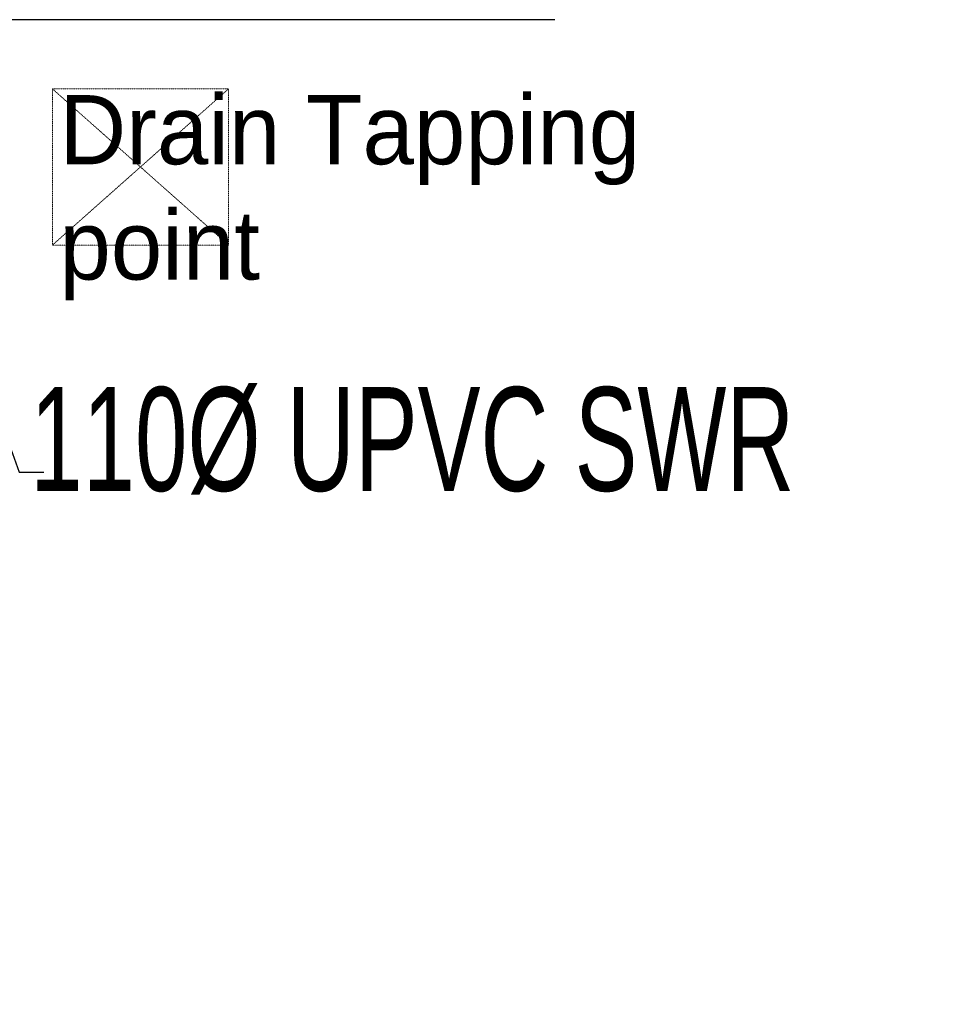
# Model space of a CAD drawing. Header units: millimetres. Extents: x -158258 to 126254, y -16359 to 60195.
# Tile 116 of 172: x -129958 to -127243, y 17878 to 20725. Entities that reach past the tile are written whole.
import ezdxf

# ---------------------------------------------------------------- set-up
doc = ezdxf.new("R2010")
doc.units = ezdxf.units.MM
doc.header["$LTSCALE"] = 0.1
doc.header["$MEASUREMENT"] = 0
for name, pattern in [('$0$HIDDEN', [0.375, 0.25, -0.125]), ('AUDIT_D_060311083008-3', [0]), ('DASHED', [0.75, 0.5, -0.25])]:
    doc.linetypes.add(name, pattern=pattern)
doc.layers.get('0').update_dxf_attribs({"lineweight": 5})
doc.layers.add('A-ANNO-TEXT-100', color=211, linetype='AUDIT_D_060311083008-3')
doc.layers.add('AREA LINE', color=3, linetype='Continuous', plot=False)
doc.layers.add('V.PORT', color=3, linetype='Continuous', plot=False)
for name, color, linetype, lineweight in [('Ceiling text', 104, 'Continuous', 0), ('P-STORM-TEXT', 7, 'Continuous', 15), ('pcc', 253, 'DASHED', 0), ('TEXT', 70, 'Continuous', 5)]:
    doc.layers.add(name, color=color, linetype=linetype, lineweight=lineweight)
doc.styles.add('200SCALE', font='simplex.shx', dxfattribs={"width": 0.65, "height": 0.5})
doc.styles.add('500pt1000', font='simplex.shx', dxfattribs={"width": 0.75, "height": 850})
doc.styles.add('Dominos CV Raman - X base$0$50', font='arial.ttf', dxfattribs={"height": 75})
doc.styles.get("Standard").update_dxf_attribs({"font": 'ARIALN.TTF'})
doc.styles.add('Txt100-02', font='GOTHIC.TTF', dxfattribs={"height": 250})
doc.dimstyles.new('200 SCALE', dxfattribs={"dimscale": 1.5, "dimtxt": 0.5, "dimasz": 0.04, "dimexe": 1, "dimexo": 1, "dimgap": 0.1, "dimtad": 1, "dimdec": 0, "dimlfac": 1000, "dimzin": 12, "dimdsep": 46, "dimtxsty": '200SCALE', "dimblk": 'TIK', "dimcen": -1, "dimse1": 1, "dimse2": 1, "dimclrd": 8, "dimclrt": 4, "dimaunit": 1, "dimadec": 8, "dimazin": 0, "dimtfac": 1, "dimtdec": 0, "dimtix": 1, "dimtmove": 2, "dimatfit": 3, "dimfxl": 0, "dimtolj": 1, "dimtzin": 0, "dimarcsym": 0})

# ---------------------------------------------------------------- blocks, each defined once
blk = doc.blocks.new('TIK')
at = {"color": 4}
for p, q in [((-4, 0), (4, 0)), ((0, -4), (0, 4))]:
    blk.add_line(p, q, dxfattribs=at)
at = {"color": 6}
blk.add_line((-3, -3), (3, 3), dxfattribs=at)

msp = doc.modelspace()

# ---------------------------------------------------------------- linework, layer by layer
at = {"layer": 'AREA LINE', "transparency": 33554687}
msp.add_lwpolyline([(-128409.9, 20724.6), (-130050.7, 20724.6), (-130050.7, 10699.6), (-128409.9, 10699.6)], dxfattribs=at)
at = {"layer": 'pcc', "color": 237, "linetype": '$0$HIDDEN', "true_color": 0x893460, "transparency": 33554687}
for p, q in [((-129863.6, 20072.9), (-129354.2, 20524.6)), ((-129354.2, 20072.9), (-129863.6, 20524.6))]:
    msp.add_line(p, q, dxfattribs=at)
msp.add_lwpolyline([(-129354.2, 20524.6), (-129863.6, 20524.6), (-129863.6, 20072.9), (-129354.2, 20072.9)], close=True, dxfattribs=at)
at = {"layer": 'V.PORT', "transparency": 33554687}
msp.add_lwpolyline([(-128409.9, 20724.6), (-140893.2, 20724.6)], dxfattribs=at)

# ---------------------------------------------------------------- texts
at = {"layer": 'A-ANNO-TEXT-100', "transparency": 33554687, "insert": (-129843.4, 20506.6), "char_height": 200, "width": 2114.275, "attachment_point": 1, "style": 'Txt100-02'}
msp.add_mtext('Drain Tapping  point', dxfattribs=at)
at = {"layer": 'Ceiling text', "lineweight": 0, "ltscale": 100, "insert": (-136786.3, 19396.3), "char_height": 100, "width": 1741.845, "attachment_point": 7, "rotation": 0.0069, "style": 'Dominos CV Raman - X base$0$50'}
msp.add_mtext('\\pi668.69193;{\\fCalibri Light|b0|i0|c0|p34;\\C106;WF-01\\P\\pi221.76886;COAL MINE 8301 ON \\P\\pi629.38424;CEILING}', dxfattribs=at)
at = {"layer": 'P-STORM-TEXT', "linetype": 'Continuous', "insert": (-129927.5, 19506.5), "char_height": 300, "attachment_point": 4, "style": '500pt1000'}
msp.add_mtext_dynamic_manual_height_columns('{\\fArial|b0|i0|c0|p34;\\W0.65;110%%C UPVC SWR}', width=2396.201, gutter_width=2.5, heights=[0], dxfattribs=at)
at = {"layer": 'TEXT', "color": 8, "transparency": 33554687, "insert": (-136510.8, 19988.8), "char_height": 120, "width": 1155.234, "attachment_point": 1}
msp.add_mtext('\\pi227.35774;BOH AREA \\P\\pi317.19403;+150MM', dxfattribs=at)
at = {"layer": 'TEXT', "color": 8, "lineweight": 0, "ltscale": 100, "transparency": 33554687, "insert": (-137564.5, 19059.6), "char_height": 75, "width": 1117.423, "attachment_point": 1, "style": 'Dominos CV Raman - X base$0$50'}
msp.add_mtext('\\pi211.28631;Electrical panel', dxfattribs=at)

# ---------------------------------------------------------------- leaders
at = {"layer": 'P-STORM-TEXT', "linetype": 'Continuous'}
msp.add_leader([(-130313.2, 20398.3), (-129960.1, 19416.5), (-129888.9, 19416.5)], dimstyle='200 SCALE', override={"dimasz": 0.1, "dimtad": 0, "dimclrd": 256}, dxfattribs=at)

doc.saveas('drawing.dxf')
